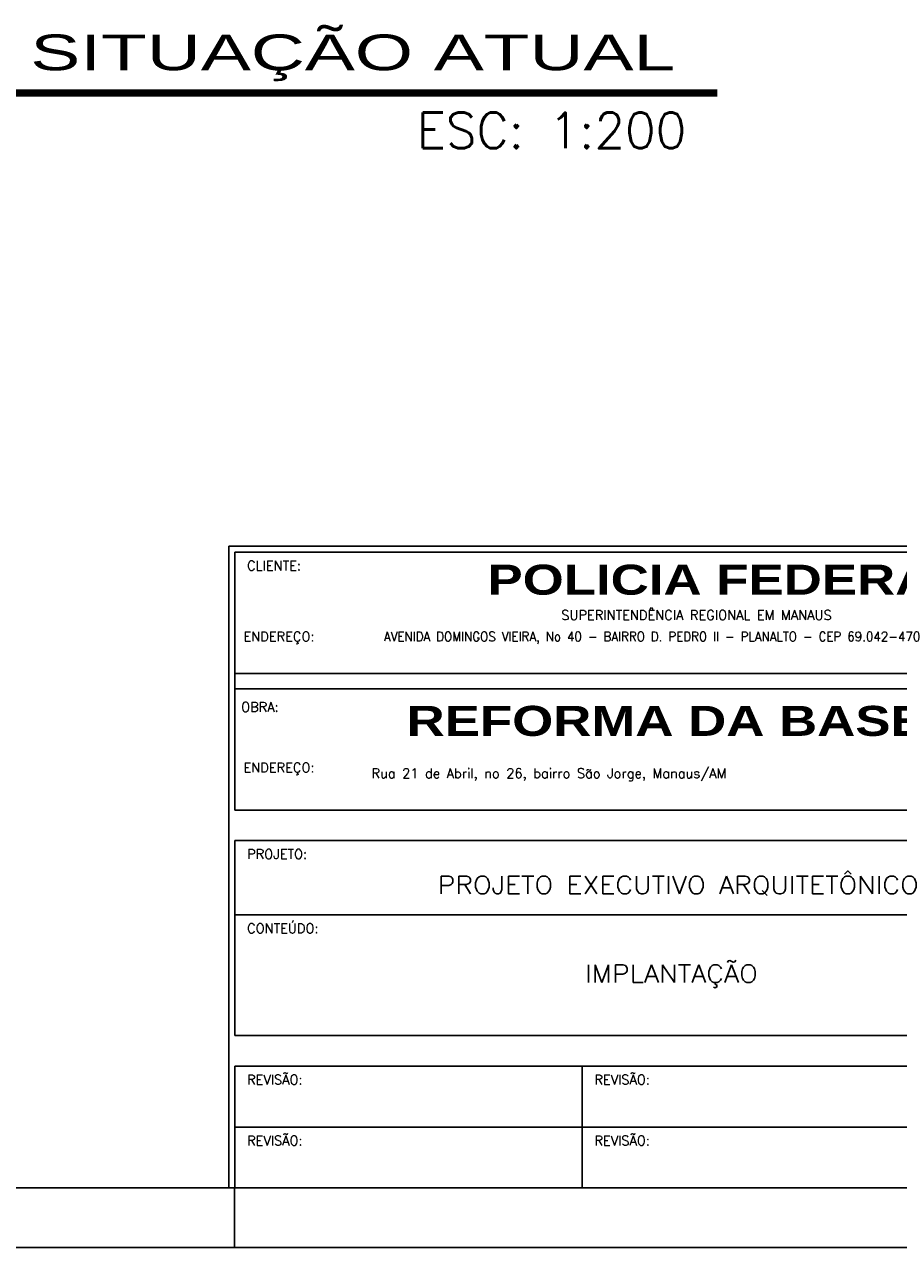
# Model space of a CAD drawing. Header units: millimetres. Extents: x 26 to 1362, y 24 to 358.
# Tile 13 of 256: x 143 to 152, y 282 to 294. Entities that reach past the tile are written whole.
import ezdxf
from ezdxf.enums import TextEntityAlignment as Align

# ---------------------------------------------------------------- set-up
doc = ezdxf.new("R2010")
doc.units = ezdxf.units.MM
doc.layers.add('CARIMBO', color=7, linetype='Continuous')
doc.styles.add('ARIALBLACK', font='txt')
doc.styles.add('GG-050-ArialBlack', font='ariblk.ttf', dxfattribs={"width": 1.2, "height": 0.22})
doc.styles.add('M-050-Romans', font='romans.shx', dxfattribs={"height": 0.1})
doc.styles.add('ROMANS', font='romans.shx')

# ---------------------------------------------------------------- blocks, each defined once
blk = doc.blocks.new('Formato-A1M-LayOut')
at = {"color": 5}
blk.add_line((0.025, 0.01), (0.94, 0.01), dxfattribs=at)
at = {"color": 1}
for p, q in [((0.765, 0.01), (0.765, 0)), ((0, 0), (0.95, 0))]:
    blk.add_line(p, q, dxfattribs=at)
blk = doc.blocks.new('CARIMBO')
at = {"color": 1}
for p, q in [((0, 0.10777), (-0.17596, 0.10777)), ((-0.17596, 0), (-0.17596, 0.10777)), ((0, 0.01023), (-0.17496, 0.01023))]:
    blk.add_line(p, q, dxfattribs=at)
at = {"color": 6}
for p, q in [((0, 0.10677), (-0.17496, 0.10677)), ((-0.17496, 0.08642), (-0.17496, 0.10677)), ((-0.17496, 0.06347), (-0.17496, 0.09622)), ((0, 0.08642), (-0.17496, 0.08642)), ((0, 0.08382), (-0.17496, 0.08382)), ((-0.17496, 0.06347), (-0.17496, 0.08382)), ((0, 0.06347), (-0.17496, 0.06347)), ((0, 0.05834), (-0.17496, 0.05834)), ((-0.17496, 0.0256), (-0.17496, 0.05834)), ((0, 0.0256), (-0.17496, 0.0256)), ((0, 0.02046), (-0.17496, 0.02046)), ((-0.17496, 0), (-0.17496, 0.02046)), ((-0.17496, 0), (0, 0))]:
    blk.add_line(p, q, dxfattribs=at)
at = {"color": 1, "linetype": 'Continuous'}
for p, q in [((-0.17496, 0.04587), (-0.02916, 0.04587)), ((-0.11664, 0.02046), (-0.11664, 0))]:
    blk.add_line(p, q, dxfattribs=at)
at = {"color": 2, "style": 'M-050-Romans'}
for s, p in [('CLIENTE:', (-0.17291, 0.1037)), ('SUPERINTENDÊNCIA REGIONAL EM MANAUS', (-0.12015, 0.09541)), ('ENDEREÇO:', (-0.17351, 0.0918)), ('AVENIDA DOMINGOS VIEIRA, No 40 - BAIRRO D. PEDRO II - PLANALTO - CEP 69.042-470', (-0.14993, 0.0918)), ('OBRA:', (-0.17391, 0.07998)), ('ENDEREÇO:', (-0.17351, 0.0698)), ('Rua 21 de Abril, no 26, bairro São Jorge, Manaus/AM', (-0.15202, 0.06884)), ('PROJETO:', (-0.17291, 0.05527)), ('CONTEÚDO:', (-0.17291, 0.0428)), ('REVISÃO:', (-0.17291, 0.01739)), ('REVISÃO:', (-0.11459, 0.01739)), ('REVISÃO:', (-0.17291, 0.00716)), ('REVISÃO:', (-0.11459, 0.00716))]:
    blk.add_text(s, height=0.0016, dxfattribs=at).set_placement(p)
at = {"color": 5, "style": 'GG-050-ArialBlack', "width": 1.1}
for s, p in [('POLICIA FEDERAL', (-0.09241, 0.09963)), ('REFORMA DA BASE GISE', (-0.09072, 0.07592))]:
    blk.add_text(s, height=0.00504, dxfattribs=at).set_placement(p, align=Align.CENTER)
at = {"color": 4, "style": 'M-050-Romans', "width": 1.1}
blk.add_text('PROJETO EXECUTIVO ARQUITETÔNICO', height=0.003, dxfattribs=at).set_placement((-0.10052, 0.04939), align=Align.CENTER)

msp = doc.modelspace()

# ---------------------------------------------------------------- linework, layer by layer
at = {"layer": 'CARIMBO', "const_width": 0.072}
msp.add_lwpolyline([(143.2483, 293.4956), (150.3223, 293.4956)], dxfattribs=at)

# ---------------------------------------------------------------- block references
at = {"xscale": 60, "yscale": 60, "zscale": 60}
for name, p in [('Formato-A1M-LayOut', (99.5601, 281.8632)), ('CARIMBO', (155.9601, 282.4632))]:
    msp.add_blockref(name, p, dxfattribs=at)

# ---------------------------------------------------------------- texts
at = {"color": 4, "style": 'M-050-Romans', "width": 1.1}
msp.add_text('IMPLANTAÇÃO', height=0.18, dxfattribs=at).set_placement((149.8603, 284.5327), align=Align.CENTER)
at = {"layer": 'CARIMBO', "color": 4, "style": 'ARIALBLACK', "width": 1.5}
msp.add_text('SITUAÇÃO ATUAL', height=0.36, dxfattribs=at).set_placement((143.4017, 293.7251))
at = {"layer": 'CARIMBO', "style": 'ROMANS'}
msp.add_text('ESC: 1:200', height=0.36, dxfattribs=at).set_placement((147.2953, 292.939))

doc.saveas('drawing.dxf')
